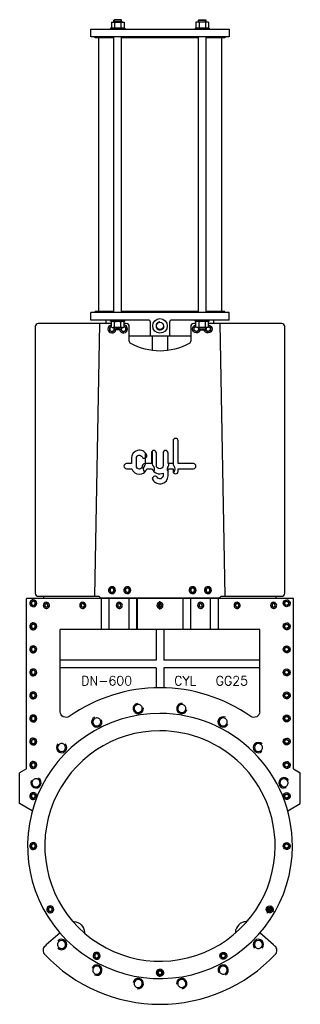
# Model space of a CAD drawing. Extents: x 183 to 914, y 100 to 2663.
import ezdxf

# ---------------------------------------------------------------- set-up
doc = ezdxf.new("R2010")
doc.units = 0
doc.header["$LTSCALE"] = 25
doc.header["$MEASUREMENT"] = 0
doc.linetypes.add('CENTRO', pattern=[2, 1.25, -0.25, 0.25, -0.25])
doc.layers.add('CYL-XDN600A', color=7, linetype='CONTINUOUS')
doc.styles.get("Standard").update_dxf_attribs({"font": 'complex.shx', "height": 6})

msp = doc.modelspace()

# ---------------------------------------------------------------- linework, layer by layer
at = {"layer": 'CYL-XDN600A'}
for points in [[(457.3, 2641), (420.3, 2641)], [(420.3, 2641), (420.3, 2638)], [(422.4, 2656.2), (422.4, 2641.7)], [(451.2, 2657), (426.5, 2657)], [(430.1, 2663), (428.8, 2661.7)], [(448.8, 2661.7), (428.8, 2661.7)], [(428.8, 2657), (428.8, 2661.7)], [(447.6, 2663), (430.1, 2663)], [(430.1, 2657), (430.1, 2663)], [(430.6, 2656.2), (430.6, 2641.7)], [(447.1, 2656.2), (447.1, 2641.7)], [(447.6, 2657), (447.6, 2663)], [(447.6, 2663), (448.8, 2661.7)], [(448.8, 2657), (448.8, 2661.7)], [(455.3, 2656.2), (455.3, 2641.7)], [(457.3, 2641), (457.3, 2638)], [(640.3, 2641), (677.3, 2641)], [(640.3, 2641), (640.3, 2638)], [(642.4, 2656.2), (642.4, 2641.7)], [(646.5, 2657), (671.2, 2657)], [(650.1, 2663), (648.8, 2661.7)], [(648.8, 2657), (648.8, 2661.7)], [(648.8, 2661.7), (668.8, 2661.7)], [(650.1, 2657), (650.1, 2663)], [(650.1, 2663), (667.6, 2663)], [(650.6, 2656.2), (650.6, 2641.7)], [(667.1, 2656.2), (667.1, 2641.7)], [(667.6, 2663), (668.8, 2661.7)], [(667.6, 2657), (667.6, 2663)], [(668.8, 2657), (668.8, 2661.7)], [(675.3, 2656.2), (675.3, 2641.7)], [(677.3, 2641), (677.3, 2638)], [(428.8, 2615.5), (379.8, 2615.5), (379.8, 2618)], [(388.8, 2615.5), (388.8, 1903.5)], [(428.8, 1901), (428.8, 2618)], [(448.8, 1901), (448.8, 2618)], [(648.8, 2615.5), (448.8, 2615.5)], [(648.8, 1901), (648.8, 2618)], [(668.8, 1901), (668.8, 2618)], [(717.8, 2618), (717.8, 2615.5), (668.8, 2615.5)], [(708.8, 2615.5), (708.8, 1903.5)], [(728.8, 1901), (368.8, 1901)], [(368.8, 1881), (368.8, 1901)], [(379.8, 1901), (379.8, 1903.5)], [(428.8, 1903.5), (379.8, 1903.5)], [(648.8, 1903.5), (448.8, 1903.5)], [(717.8, 1903.5), (668.8, 1903.5)], [(717.8, 1901), (717.8, 1903.5)], [(728.8, 1881), (728.8, 1901)], [(378.8, 1162), (392.3, 1872)], [(408.8, 1872), (408.8, 1881)], [(420.3, 1878), (420.3, 1881)], [(457.3, 1878), (420.3, 1878)], [(422.4, 1862.7), (422.4, 1877.2)], [(430.6, 1862.7), (430.6, 1877.2)], [(447.1, 1862.7), (447.1, 1877.2)], [(455.3, 1862.7), (455.3, 1877.2)], [(457.3, 1878), (457.3, 1881)], [(640.3, 1878), (640.3, 1881)], [(640.3, 1878), (677.3, 1878)], [(642.4, 1862.7), (642.4, 1877.2)], [(650.6, 1862.7), (650.6, 1877.2)], [(667.1, 1862.7), (667.1, 1877.2)], [(675.3, 1862.7), (675.3, 1877.2)], [(677.3, 1878), (677.3, 1881)], [(688.8, 1872), (688.8, 1881)], [(718.8, 1162), (705.3, 1872)], [(422.4, 1864), (417.9, 1861.4), (417.9, 1854.5), (423.8, 1851.1), (429.8, 1854.5), (429.8, 1856.3)], [(451.2, 1862), (426.5, 1862)], [(428.8, 1861.9), (428.5, 1862.1)], [(428.8, 1862), (428.8, 1857.2)], [(448.8, 1857.2), (428.8, 1857.2)], [(430.1, 1856), (428.8, 1857.2)], [(430.1, 1862), (430.1, 1856)], [(447.6, 1856), (430.1, 1856)], [(447.6, 1862), (447.6, 1856)], [(447.6, 1856), (448.8, 1857.2)], [(447.9, 1856.3), (447.9, 1854.5), (453.8, 1851.1), (459.8, 1854.5), (459.8, 1861.4), (455.3, 1864)], [(448.8, 1862), (448.8, 1857.2)], [(649.8, 1856.3), (649.8, 1854.5), (643.8, 1851.1), (637.9, 1854.5), (637.9, 1861.4), (642.4, 1864)], [(646.5, 1862), (671.2, 1862)], [(648.8, 1862), (648.8, 1857.2)], [(650.1, 1856), (648.8, 1857.2)], [(648.8, 1857.2), (668.8, 1857.2)], [(650.1, 1862), (650.1, 1856)], [(650.1, 1856), (667.6, 1856)], [(667.6, 1862), (667.6, 1856)], [(667.6, 1856), (668.8, 1857.2)], [(675.3, 1864), (679.8, 1861.4), (679.8, 1854.5), (673.8, 1851.1), (667.9, 1854.5), (667.9, 1856.3)], [(668.8, 1862), (668.8, 1857.2)], [(628.8, 1839), (468.8, 1839)], [(528.8, 1839), (528.8, 1801.7)], [(568.8, 1839), (568.8, 1801.7)], [(529.3, 1468.1), (529.3, 1469)], [(896.3, 1156), (201.3, 1156)], [(201.3, 713), (201.3, 1156)], [(245.8, 1162), (245.8, 1156)], [(396.8, 1076), (396.8, 1158)], [(416.8, 1076), (416.8, 1156)], [(468.8, 1076), (468.8, 1156)], [(488.8, 1076), (488.8, 1158)], [(489.8, 1076), (489.8, 1158)], [(608.8, 1076), (608.8, 1158)], [(628.8, 1076), (628.8, 1156)], [(680.8, 1076), (680.8, 1156)], [(700.8, 1076), (700.8, 1158)], [(851.8, 1156), (851.8, 1162)], [(896.3, 713), (896.3, 1156)], [(808.8, 1076), (288.8, 1076)], [(288.8, 861.7), (288.8, 1076)], [(538.8, 1076), (538.8, 996)], [(558.8, 1076), (558.8, 996)], [(808.8, 861.7), (808.8, 1076)], [(538.8, 996), (288.8, 996)], [(538.8, 976), (288.8, 976)], [(538.8, 976), (538.8, 923.9)], [(808.8, 996), (558.8, 996)], [(808.8, 976), (558.8, 976)], [(558.8, 976), (558.8, 923.9)], [(201.3, 713), (183.3, 702.6)], [(183.3, 622.6), (183.3, 702.6)], [(896.3, 713), (914.3, 702.6)], [(914.3, 622.6), (914.3, 702.6)], [(216.2, 603.6), (183.3, 622.6)], [(881.4, 603.6), (914.3, 622.6)], [(825.1, 352.5), (844.1, 341.5)]]:
    msp.add_lwpolyline(points, dxfattribs=at)
for points in [[(422.4, 2656.2, -0.176991), (430.6, 2656.2, -0.088495), (447.1, 2656.2, -0.176991), (455.3, 2656.2)], [(422.4, 2641.7, 0.176991), (430.6, 2641.7, 0.088495), (447.1, 2641.7, 0.176991), (455.3, 2641.7)], [(675.3, 2656.2, 0.176991), (667.1, 2656.2, 0.088495), (650.6, 2656.2, 0.176991), (642.4, 2656.2)], [(675.3, 2641.7, -0.176991), (667.1, 2641.7, -0.088495), (650.6, 2641.7, -0.176991), (642.4, 2641.7)], [(422.4, 1872), (231.8, 1872, 0.414214), (223.8, 1864), (223.8, 1170, 0.414214), (231.8, 1162), (390, 1162, 0.267949), (396.9, 1158), (700.8, 1158, 0.267949), (707.7, 1162), (865.8, 1162, 0.414214), (873.8, 1170), (873.8, 1864, 0.414214), (865.8, 1872), (675.3, 1872)], [(523.8, 1839), (523.8, 1876, 0.414214), (518.8, 1881), (368.8, 1881)], [(422.4, 1877.2, -0.176991), (430.6, 1877.2, -0.088495), (447.1, 1877.2, -0.176991), (455.3, 1877.2)], [(642.4, 1872), (636.8, 1872, 0.414214), (628.8, 1864), (628.8, 1826.9, -0.273962), (624.7, 1819.9, -0.255977), (473, 1819.9, -0.273962), (468.8, 1826.9), (468.8, 1864, 0.414214), (460.8, 1872), (455.3, 1872)], [(548.8, 1876.4, 2.414214), (559.3, 1866)], [(728.8, 1881), (578.8, 1881, 0.414214), (573.8, 1876), (573.8, 1839)], [(675.3, 1877.2, 0.176991), (667.1, 1877.2, 0.088495), (650.6, 1877.2, 0.176991), (642.4, 1877.2)], [(422.4, 1868.4, 1.940455), (434.1, 1856, 1.940455)], [(422.4, 1864.7, 1.743154), (430.4, 1856, 1.743154)], [(422.4, 1862.7, 0.176991), (430.6, 1862.7, 0.088495), (447.1, 1862.7, 0.176991), (455.3, 1862.7)], [(443.5, 1856, 0.908491), (464.3, 1858, 0.37351), (455.3, 1868.4)], [(447.3, 1856, 0.862032), (460.7, 1858, 0.352075), (455.3, 1864.7)], [(654.1, 1856, -0.908491), (633.3, 1858, -0.37351), (642.4, 1868.4)], [(650.4, 1856, -0.862032), (637, 1858, -0.352075), (642.4, 1864.7)], [(675.3, 1862.7, -0.176991), (667.1, 1862.7, -0.088495), (650.6, 1862.7, -0.176991), (642.4, 1862.7)], [(675.3, 1868.4, -1.940455), (663.5, 1856)], [(675.3, 1864.7, -1.743154), (667.3, 1856, -1.743154)], [(584.3, 1483.2), (584.3, 1483.7, -0.192582), (585.4, 1486.5, 0.4), (585.4, 1501, -0.192582), (584.3, 1503.7), (584.3, 1570.9)], [(532.7, 1487.1, 0.311094), (530.6, 1503.4, -0.185167), (529.3, 1506.8), (529.3, 1540.6)], [(510.3, 1535.8), (510.3, 1506.8, -0.185167), (509.1, 1503.4, 0.364332), (508.4, 1484.8, 0.364332)], [(571.3, 1507.3), (571.3, 1503.7, -0.192582), (570.2, 1501, 0.381347), (569.8, 1487)], [(808.8, 861.7, -0.606896), (785.2, 849.4, 0.153975), (548.8, 924, 0.153975), (312.4, 849.4, -0.606896), (288.8, 861.7)], [(490, 883.3, 2.382777), (505.5, 871.9, -107.398096)], [(490.5, 880.4, 2.387391), (502.5, 871.5, 0.418867), (490.5, 880.4, 0.418867)], [(607.7, 883.3, 2.382777), (618.8, 867.7, -107.398096)], [(607.2, 880.4, 2.387391), (615.9, 868.2, 0.418867), (607.2, 880.4, 0.418867)], [(548.8, 857, 2.414214), (893.8, 512, 0.414214), (548.8, 857, 0.414214)], [(378.1, 847, 2.382777), (396.4, 840.9, -107.398096)], [(719.5, 847, 2.382777), (725.3, 828.6, -107.398096)], [(379.5, 844.3, 2.387391), (393.7, 839.6, 0.418867), (379.5, 844.3, 0.418867)], [(718.2, 844.3, 2.387391), (722.7, 830, 0.418867), (718.2, 844.3, 0.418867)], [(283, 777.8, 2.382777), (302.2, 777.7, -107.398096)], [(285.1, 775.7, 2.387391), (300, 775.6, 0.418867), (285.1, 775.7, 0.418867)], [(814.7, 777.8, 2.382777), (814.5, 758.6, -107.398096)], [(812.6, 775.7, 2.387391), (812.5, 760.8, 0.418867), (812.6, 775.7, 0.418867)], [(213.8, 682.7, 2.382777), (232.2, 688.5, -107.398096)], [(216.5, 681.3, 2.387391), (230.8, 685.8, 0.418867), (216.5, 681.3, 0.418867)], [(883.9, 682.7, 2.382777), (877.7, 664.4, -107.398096)], [(881.2, 681.3, 2.387391), (876.4, 667.1, 0.418867), (881.2, 681.3, 0.418867)], [(829, 337.5, 0.016669), (840, 356.6)], [(320.5, 317.4, 0.206846), (324, 315.7, -0.38564), (352.5, 287.2, 0.206846), (354.3, 283.6, 0.206846)], [(777.2, 317.4, -0.206846), (773.6, 315.7, 0.38564), (745.1, 287.2, -0.206846), (743.4, 283.6, -0.206846)], [(288.5, 285.6), (252.7, 254.6), (249.4, 251.7, 0.425327), (248.3, 230.1, 0.433098), (849.3, 230.1, 0.425327), (848.2, 251.7), (844.9, 254.6), (809.2, 285.6)], [(285.1, 248.2, 2.387391), (285.2, 263.2, 0.418867), (285.1, 248.2, 0.418867)], [(283, 246.1, 2.382777), (283.1, 265.4, -107.398096)], [(814.7, 246.1, 2.382777), (795.4, 246.3, -107.398096)], [(812.6, 248.2, 2.387391), (797.6, 248.3, 0.418867), (812.6, 248.2, 0.418867)], [(378.1, 177, 2.382777), (372.3, 195.3, -107.398096)], [(379.5, 179.6, 2.387391), (375, 193.9, 0.418867), (379.5, 179.6, 0.418867)], [(719.5, 177, 2.382777), (701.3, 183.1, -107.398096)], [(718.2, 179.6, 2.387391), (704, 184.4, 0.418867), (718.2, 179.6, 0.418867)], [(490, 140.6, 2.382777), (478.8, 156.3, -107.398096)], [(490.5, 143.6, 2.387391), (481.8, 155.7, 0.418867), (490.5, 143.6, 0.418867)], [(607.7, 140.6, 2.382777), (592.2, 152.1, -107.398096)], [(607.2, 143.6, 2.387391), (595.1, 152.5, 0.418867), (607.2, 143.6, 0.418867)]]:
    msp.add_lwpolyline(points, format="xyb", dxfattribs=at)
for points in [[(368.8, 2638), (728.8, 2638), (728.8, 2618), (368.8, 2618)], [(423.8, 1183.7), (418.9, 1180.8), (418.9, 1175.1), (423.8, 1172.3), (428.8, 1175.1), (428.8, 1180.8)], [(463.8, 1183.7), (458.9, 1180.8), (458.9, 1175.1), (463.8, 1172.3), (468.8, 1175.1), (468.8, 1180.8)], [(633.8, 1183.7), (628.9, 1180.8), (628.9, 1175.1), (633.8, 1172.3), (638.8, 1175.1), (638.8, 1180.8)], [(673.8, 1183.7), (668.9, 1180.8), (668.9, 1175.1), (673.8, 1172.3), (678.8, 1175.1), (678.8, 1180.8)], [(218.8, 1149.7), (213.9, 1146.8), (213.9, 1141.1), (218.8, 1138.3), (223.8, 1141.1), (223.8, 1146.8)], [(248.9, 1136.2), (252.8, 1133.9), (256.8, 1136.2), (256.8, 1140.8), (252.8, 1143), (248.9, 1140.8)], [(343.9, 1136.2), (347.8, 1133.9), (351.8, 1136.2), (351.8, 1140.8), (347.8, 1143), (343.9, 1140.8)], [(438.9, 1136.2), (442.8, 1133.9), (446.8, 1136.2), (446.8, 1140.8), (442.8, 1143), (438.9, 1140.8)], [(544.9, 1136.2), (548.8, 1133.9), (552.8, 1136.2), (552.8, 1140.8), (548.8, 1143), (544.9, 1140.8)], [(650.9, 1136.2), (654.8, 1133.9), (658.8, 1136.2), (658.8, 1140.8), (654.8, 1143), (650.9, 1140.8)], [(745.9, 1136.2), (749.8, 1133.9), (753.8, 1136.2), (753.8, 1140.8), (749.8, 1143), (745.9, 1140.8)], [(840.9, 1136.2), (844.8, 1133.9), (848.8, 1136.2), (848.8, 1140.8), (844.8, 1143), (840.9, 1140.8)], [(878.8, 1149.7), (883.8, 1146.8), (883.8, 1141.1), (878.8, 1138.3), (873.9, 1141.1), (873.9, 1146.8)], [(218.8, 1089.7), (213.9, 1086.8), (213.9, 1081.1), (218.8, 1078.3), (223.8, 1081.1), (223.8, 1086.8)], [(878.8, 1089.7), (883.8, 1086.8), (883.8, 1081.1), (878.8, 1078.3), (873.9, 1081.1), (873.9, 1086.8)], [(218.8, 1029.7), (213.9, 1026.8), (213.9, 1021.1), (218.8, 1018.3), (223.8, 1021.1), (223.8, 1026.8)], [(878.8, 1029.7), (883.8, 1026.8), (883.8, 1021.1), (878.8, 1018.3), (873.9, 1021.1), (873.9, 1026.8)], [(218.8, 969.7), (213.9, 966.8), (213.9, 961.1), (218.8, 958.3), (223.8, 961.1), (223.8, 966.8)], [(878.8, 969.7), (883.8, 966.8), (883.8, 961.1), (878.8, 958.3), (873.9, 961.1), (873.9, 966.8)], [(218.8, 909.7), (213.9, 906.8), (213.9, 901.1), (218.8, 898.3), (223.8, 901.1), (223.8, 906.8)], [(878.8, 909.7), (883.8, 906.8), (883.8, 901.1), (878.8, 898.3), (873.9, 901.1), (873.9, 906.8)], [(218.8, 849.7), (213.9, 846.8), (213.9, 841.1), (218.8, 838.3), (223.8, 841.1), (223.8, 846.8)], [(878.8, 849.7), (883.8, 846.8), (883.8, 841.1), (878.8, 838.3), (873.9, 841.1), (873.9, 846.8)], [(218.8, 789.7), (213.9, 786.8), (213.9, 781.1), (218.8, 778.3), (223.8, 781.1), (223.8, 786.8)], [(878.8, 789.7), (883.8, 786.8), (883.8, 781.1), (878.8, 778.3), (873.9, 781.1), (873.9, 786.8)], [(218.8, 728.7), (213.9, 725.8), (213.9, 720.1), (218.8, 717.3), (223.8, 720.1), (223.8, 725.8)], [(878.8, 728.7), (883.8, 725.8), (883.8, 720.1), (878.8, 717.3), (873.9, 720.1), (873.9, 725.8)], [(218.8, 647.7), (213.9, 644.8), (213.9, 639.1), (218.8, 636.3), (223.8, 639.1), (223.8, 644.8)], [(878.8, 647.7), (883.8, 644.8), (883.8, 639.1), (878.8, 636.3), (873.9, 639.1), (873.9, 644.8)], [(218.8, 517.7), (213.9, 514.8), (213.9, 509.1), (218.8, 506.3), (223.8, 509.1), (223.8, 514.8)], [(878.8, 517.7), (883.8, 514.8), (883.8, 509.1), (878.8, 506.3), (873.9, 509.1), (873.9, 514.8)], [(263, 352.7), (258.1, 349.8), (258.1, 344.1), (263, 341.3), (268, 344.1), (268, 349.8)], [(834.6, 352.7), (839.6, 349.8), (839.6, 344.1), (834.6, 341.3), (829.7, 344.1), (829.7, 349.8)], [(383.8, 231.9), (378.9, 229), (378.9, 223.3), (383.8, 220.5), (388.8, 223.3), (388.8, 229)], [(713.8, 231.9), (718.8, 229), (718.8, 223.3), (713.8, 220.5), (708.9, 223.3), (708.9, 229)], [(548.8, 187.7), (543.9, 184.8), (543.9, 179.1), (548.8, 176.3), (553.8, 179.1), (553.8, 184.8)], [(548.8, 187.7), (553.8, 184.8), (553.8, 179.1), (548.8, 176.3), (543.9, 179.1), (543.9, 184.8)]]:
    msp.add_lwpolyline(points, close=True, dxfattribs=at)
for points in [[(595.9, 1494.2), (630, 1494.2), (636, 1494.2, 1), (636, 1507.3), (630, 1507.3), (595.9, 1507.3), (595.9, 1566.7, 1), (582.9, 1566.7), (582.9, 1507.3), (569.8, 1507.3), (569.8, 1535.1, 1), (556.7, 1535.1), (556.7, 1502.5, -1), (539.4, 1502.5), (539.4, 1535.1, 1), (526.3, 1535.1), (526.3, 1507.3), (509.4, 1507.3, 0.414214), (502.8, 1500.8, -1), (487.3, 1500.8), (487.3, 1521.6, -0.794623), (502, 1525, 1), (513.8, 1530.8, 0.794623), (474.2, 1521.6), (474.2, 1507.3), (461.6, 1507.3, 1), (461.6, 1494.2), (475.3, 1494.2, 0.722745), (514.9, 1494.2), (528, 1494.2, 0.419737), (556.7, 1482.6), (556.7, 1475.9, -0.767176), (541.5, 1471.8, 1), (530.2, 1465.3, 0.767176), (569.8, 1475.9), (569.8, 1494.2), (582.9, 1494.2), (582.9, 1487.3, 1), (595.9, 1487.3)], [(423.8, 1187, 2.414214), (432.8, 1178, 0.414214)], [(423.8, 1183.7, 2.414214), (429.5, 1178, 0.414214)], [(463.8, 1187, 2.414214), (472.8, 1178, 0.414214)], [(463.8, 1183.7, 2.414214), (469.5, 1178, 0.414214)], [(633.8, 1187, 2.414214), (642.8, 1178, 0.414214)], [(633.8, 1183.7, 2.414214), (639.5, 1178, 0.414214)], [(673.8, 1187, 2.414214), (682.8, 1178, 0.414214)], [(673.8, 1183.7, 2.414214), (679.5, 1178, 0.414214)], [(218.8, 1153, 2.414214), (227.8, 1144, 0.414214)], [(218.8, 1149.7, 2.414214), (224.5, 1144, 0.414214)], [(244.8, 1138.5, 2.414214), (252.8, 1146.5, 0.414214)], [(248.3, 1138.5, 2.414214), (252.8, 1143, 0.414214)], [(339.8, 1138.5, 2.414214), (347.8, 1146.5, 0.414214)], [(343.3, 1138.5, 2.414214), (347.8, 1143, 0.414214)], [(434.8, 1138.5, 2.414214), (442.8, 1146.5, 0.414214)], [(438.3, 1138.5, 2.414214), (442.8, 1143, 0.414214)], [(540.8, 1138.5, 2.414214), (548.8, 1146.5, 0.414214)], [(544.3, 1138.5, 2.414214), (548.8, 1143, 0.414214)], [(646.8, 1138.5, 2.414214), (654.8, 1146.5, 0.414214)], [(650.3, 1138.5, 2.414214), (654.8, 1143, 0.414214)], [(741.8, 1138.5, 2.414214), (749.8, 1146.5, 0.414214)], [(745.3, 1138.5, 2.414214), (749.8, 1143, 0.414214)], [(836.8, 1138.5, 2.414214), (844.8, 1146.5, 0.414214)], [(840.3, 1138.5, 2.414214), (844.8, 1143, 0.414214)], [(878.8, 1153, -2.414214), (869.8, 1144, -0.414214)], [(878.8, 1149.7, -2.414214), (873.1, 1144, -0.414214)], [(218.8, 1093, 2.414214), (227.8, 1084, 0.414214)], [(218.8, 1089.7, 2.414214), (224.5, 1084, 0.414214)], [(878.8, 1093, -2.414214), (869.8, 1084, -0.414214)], [(878.8, 1089.7, -2.414214), (873.1, 1084, -0.414214)], [(218.8, 1033, 2.414214), (227.8, 1024, 0.414214)], [(218.8, 1029.7, 2.414214), (224.5, 1024, 0.414214)], [(878.8, 1033, -2.414214), (869.8, 1024, -0.414214)], [(878.8, 1029.7, -2.414214), (873.1, 1024, -0.414214)], [(218.8, 973, 2.414214), (227.8, 964, 0.414214)], [(218.8, 969.7, 2.414214), (224.5, 964, 0.414214)], [(878.8, 973, -2.414214), (869.8, 964, -0.414214)], [(878.8, 969.7, -2.414214), (873.1, 964, -0.414214)], [(218.8, 913, 2.414214), (227.8, 904, 0.414214)], [(218.8, 909.7, 2.414214), (224.5, 904, 0.414214)], [(878.8, 913, -2.414214), (869.8, 904, -0.414214)], [(878.8, 909.7, -2.414214), (873.1, 904, -0.414214)], [(218.8, 853, 2.414214), (227.8, 844, 0.414214)], [(218.8, 849.7, 2.414214), (224.5, 844, 0.414214)], [(878.8, 853, -2.414214), (869.8, 844, -0.414214)], [(878.8, 849.7, -2.414214), (873.1, 844, -0.414214)], [(548.8, 812, 2.414214), (848.8, 512, 0.414214)], [(218.8, 793, 2.414214), (227.8, 784, 0.414214)], [(218.8, 789.7, 2.414214), (224.5, 784, 0.414214)], [(878.8, 793, -2.414214), (869.8, 784, -0.414214)], [(878.8, 789.7, -2.414214), (873.1, 784, -0.414214)], [(218.8, 732, 2.414214), (227.8, 723, 0.414214)], [(218.8, 728.7, 2.414214), (224.5, 723, 0.414214)], [(878.8, 732, -2.414214), (869.8, 723, -0.414214)], [(878.8, 728.7, -2.414214), (873.1, 723, -0.414214)], [(218.8, 651, 2.414214), (227.8, 642, 0.414214)], [(218.8, 647.7, 2.414214), (224.5, 642, 0.414214)], [(878.8, 651, -2.414214), (869.8, 642, -0.414214)], [(878.8, 647.7, -2.414214), (873.1, 642, -0.414214)], [(218.8, 521, 2.414214), (227.8, 512, 0.414214)], [(218.8, 517.7, 2.414214), (224.5, 512, 0.414214)], [(878.8, 521, -2.414214), (869.8, 512, -0.414214)], [(878.8, 517.7, -2.414214), (873.1, 512, -0.414214)], [(263, 356, 2.414214), (272, 347, 0.414214)], [(263, 352.7, 2.414214), (268.8, 347, 0.414214)], [(834.6, 356, -2.414214), (825.6, 347, -0.414214)], [(834.6, 352.7, -2.414214), (828.9, 347, -0.414214)], [(383.8, 235.2, 2.414214), (392.8, 226.2, 0.414214)], [(383.8, 231.9, 2.414214), (389.5, 226.2, 0.414214)], [(713.8, 235.2, -2.414214), (704.8, 226.2, -0.414214)], [(713.8, 231.9, -2.414214), (708.1, 226.2, -0.414214)], [(548.8, 191, 2.414214), (557.8, 182, 0.414214)], [(548.8, 191, -2.414214), (539.8, 182, -0.414214)], [(548.8, 187.7, 2.414214), (554.5, 182, 0.414214)], [(548.8, 187.7, -2.414214), (543.1, 182, -0.414214)]]:
    msp.add_lwpolyline(points, format="xyb", close=True, dxfattribs=at)
at = {"layer": 'CYL-XDN600A', "linetype": 'CENTRO', "ltscale": 6}
msp.add_lwpolyline([(548.8, 1127.5), (548.8, 1149.5)], dxfattribs=at)
at = {"layer": 'CYL-XDN600A'}
for radius in [19, 9.23]:
    msp.add_circle((548.8, 1866), radius, dxfattribs=at)

# ---------------------------------------------------------------- texts
for s, p in [('DN-600', (343.5, 930.2)), ('CYL', (585.7, 930.2)), ('GG25', (693.8, 930.2))]:
    msp.add_text(s, height=24, dxfattribs=at).set_placement(p)

doc.saveas('drawing.dxf')
